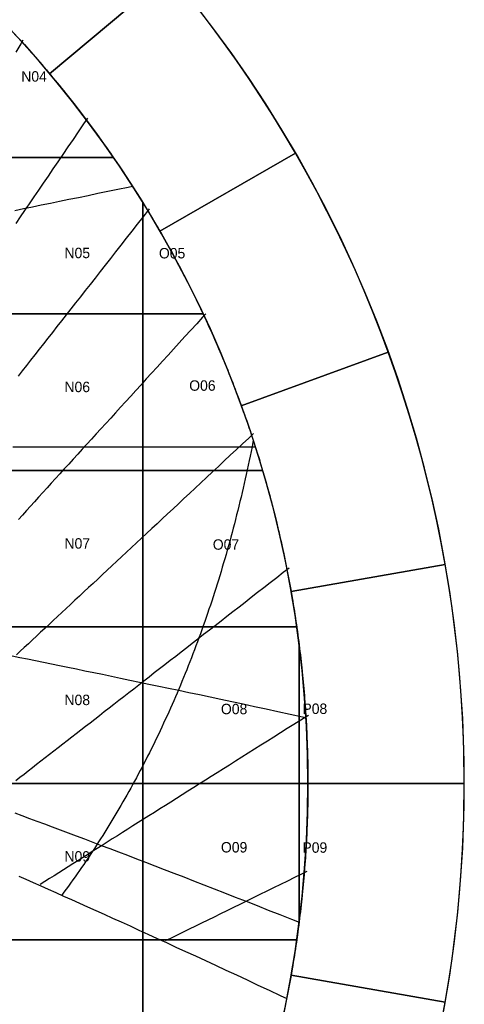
# Model space of a CAD drawing. Header units: millimetres. Extents: x -7250 to 7250, y -7250 to 7250.
# Tile 14 of 15: x 4692 to 7250, y -1271 to 4392. Entities that reach past the tile are written whole.
import ezdxf

# ---------------------------------------------------------------- set-up
doc = ezdxf.new("R2010")
doc.units = ezdxf.units.MM
for name, color, linetype in [('ASR2', 4, 'Continuous'), ('CUT', 1, 'Continuous'), ('DECL', 30, 'Continuous'), ('HOUR', 7, 'Continuous'), ('HOUR15', 9, 'Continuous'), ('HOUR30', 8, 'Continuous'), ('ID', 3, 'Continuous')]:
    doc.layers.add(name, color=color, linetype=linetype)

msp = doc.modelspace()

# ---------------------------------------------------------------- linework, layer by layer
at = {"layer": 'ASR2'}
msp.add_lwpolyline([(6035.9, 1972.5), (6034, 1962.8), (6028.7, 1935.9), (6023.3, 1909.2), (6017.9, 1882.5), (6012.4, 1856), (6006.8, 1829.5), (6001.1, 1803.1), (5995.4, 1776.7), (5989.6, 1750.5), (5983.7, 1724.3), (5977.7, 1698.2), (5971.7, 1672.2), (5965.6, 1646.3), (5959.4, 1620.5), (5953.1, 1594.8), (5946.8, 1569.1), (5940.4, 1543.5), (5933.9, 1518), (5927.4, 1492.6), (5920.7, 1467.2), (5914, 1442), (5907.3, 1416.8), (5900.4, 1391.7), (5893.5, 1366.7), (5886.5, 1341.8), (5879.4, 1316.9), (5872.3, 1292.1), (5865.1, 1267.4), (5857.8, 1242.8), (5850.5, 1218.3), (5843.1, 1193.8), (5835.6, 1169.5), (5828, 1145.2), (5820.4, 1121), (5812.7, 1096.8), (5804.9, 1072.8), (5797, 1048.8), (5789.1, 1024.9), (5781.2, 1001.1), (5773.1, 977.4), (5765, 953.7), (5756.8, 930.2), (5748.5, 906.7), (5740.2, 883.3), (5731.8, 859.9), (5723.3, 836.7), (5714.8, 813.5), (5706.2, 790.4), (5697.5, 767.4), (5688.8, 744.5), (5680, 721.6), (5671.1, 698.9), (5662.2, 676.2), (5653.1, 653.6), (5644.1, 631), (5634.9, 608.6), (5625.7, 586.2), (5616.5, 563.9), (5607.1, 541.7), (5597.7, 519.6), (5588.2, 497.5), (5578.7, 475.5), (5569.1, 453.6), (5559.4, 431.8), (5549.7, 410.1), (5539.9, 388.4), (5530, 366.9), (5520.1, 345.4), (5510.1, 324), (5500.1, 302.6), (5490, 281.4), (5479.8, 260.2), (5469.6, 239.1), (5459.2, 218.1), (5448.9, 197.2), (5438.5, 176.3), (5428, 155.6), (5417.4, 134.9), (5406.8, 114.3), (5396.1, 93.7), (5385.4, 73.3), (5374.6, 52.9), (5363.7, 32.6), (5352.8, 12.4), (5341.8, -7.7), (5330.8, -27.7), (5319.7, -47.7), (5308.5, -67.6), (5297.3, -87.4), (5286, -107.1), (5274.7, -126.7), (5263.3, -146.3), (5251.8, -165.7), (5240.3, -185.1), (5228.8, -204.4), (5217.1, -223.7), (5205.4, -242.8), (5193.7, -261.9), (5181.9, -280.8), (5170, -299.7), (5158.1, -318.6), (5146.1, -337.3), (5134.1, -355.9), (5122, -374.5), (5109.9, -393), (5097.7, -411.4), (5085.4, -429.7), (5073.1, -447.9), (5060.8, -466.1), (5048.4, -484.2), (5035.9, -502.1), (5023.4, -520), (5010.8, -537.9), (4998.2, -555.6), (4985.5, -573.2), (4972.7, -590.8), (4960, -608.3), (4947.1, -625.7), (4934.2, -643)], dxfattribs=at)
at = {"layer": 'CUT'}
for points in [[(4081.7, 4864.4), (4166, 4792.4), (4249, 4719), (4330.7, 4644.1), (4411.1, 4567.8), (4490.1, 4490.1), (4567.8, 4411.1), (4644.1, 4330.7), (4719, 4249), (4792.4, 4166), (4864.4, 4081.7), (5553.8, 4660.2), (5471.6, 4756.4), (5387.8, 4851.2), (5302.3, 4944.5), (5215.2, 5036.3), (5126.5, 5126.5), (5036.3, 5215.2), (4944.5, 5302.3), (4851.2, 5387.8), (4756.4, 5471.6), (4660.2, 5553.8), (4081.7, 4864.4)], [(4864.4, 4081.7), (4934.9, 3996.2), (5003.9, 3909.5), (5071.3, 3821.5), (5137.3, 3732.4), (5201.6, 3642.2), (5264.4, 3550.9), (5325.6, 3458.5), (5385.1, 3365), (5443, 3270.5), (5499.3, 3175), (6278.7, 3625), (6214.5, 3734), (6148.3, 3841.9), (6080.4, 3948.6), (6010.5, 4054.1), (5938.9, 4158.4), (5865.4, 4261.4), (5790.1, 4363.2), (5713.1, 4463.5), (5634.3, 4562.6), (5553.8, 4660.2), (4864.4, 4081.7)], [(5499.3, 3175), (5553.8, 3078.5), (5606.7, 2981.1), (5657.9, 2882.8), (5707.3, 2783.7), (5755.1, 2683.6), (5801, 2582.8), (5845.2, 2481.1), (5887.6, 2378.8), (5928.2, 2275.6), (5967, 2171.8), (6812.8, 2479.6), (6768.5, 2598.2), (6722.1, 2715.9), (6673.7, 2832.8), (6623.2, 2948.8), (6570.7, 3064), (6516.3, 3178.2), (6459.8, 3291.4), (6401.4, 3403.7), (6341, 3514.9), (6278.7, 3625), (5499.3, 3175)], [(4500, 2700), (4500, 3600), (5230.9, 3600), (5236.1, 3592.4), (5247.1, 3576.3), (5258.1, 3560.2), (5269, 3544.1), (5279.8, 3527.9), (5290.6, 3511.7), (5301.4, 3495.4), (5312.1, 3479.1), (5322.7, 3462.8), (5333.3, 3446.5), (5343.9, 3430.1), (5354.4, 3413.7), (5364.8, 3397.2), (5375.2, 3380.8), (5385.6, 3364.3), (5395.9, 3347.7), (5400, 3341), (5400, 2700), (4500, 2700)], [(5400, 3341), (5406.1, 3331.1), (5416.3, 3314.5), (5426.4, 3297.9), (5436.5, 3281.2), (5446.6, 3264.6), (5456.6, 3247.8), (5466.5, 3231.1), (5476.4, 3214.3), (5486.2, 3197.5), (5496, 3180.6), (5505.7, 3163.7), (5515.4, 3146.8), (5525.1, 3129.9), (5534.6, 3112.9), (5544.2, 3095.9), (5553.6, 3078.9), (5563, 3061.9), (5572.4, 3044.8), (5581.7, 3027.7), (5591, 3010.5), (5600.2, 2993.4), (5609.4, 2976.2), (5618.5, 2959), (5627.5, 2941.7), (5636.5, 2924.4), (5645.5, 2907.1), (5654.3, 2889.8), (5663.2, 2872.4), (5672, 2855), (5680.7, 2837.6), (5689.4, 2820.2), (5698, 2802.7), (5706.6, 2785.2), (5715.1, 2767.7), (5723.6, 2750.1), (5732, 2732.6), (5740.3, 2715), (5747.4, 2700), (5400, 2700), (5400, 3341)], [(4500, 2700), (5400, 2700), (5400, 1800), (4500, 1800), (4500, 2700)], [(5400, 2700), (5747.4, 2700), (5748.6, 2697.4), (5756.9, 2679.7), (5765.1, 2662), (5773.2, 2644.3), (5781.3, 2626.6), (5789.3, 2608.9), (5797.3, 2591.1), (5805.2, 2573.3), (5813.1, 2555.5), (5820.9, 2537.6), (5828.7, 2519.7), (5836.4, 2501.8), (5844, 2483.9), (5851.6, 2466), (5859.2, 2448), (5866.6, 2430), (5874.1, 2412), (5881.4, 2394), (5888.8, 2375.9), (5896, 2357.9), (5903.2, 2339.8), (5910.4, 2321.6), (5917.5, 2303.5), (5924.5, 2285.3), (5931.5, 2267.1), (5938.4, 2248.9), (5945.3, 2230.7), (5952.1, 2212.5), (5958.9, 2194.2), (5965.6, 2175.9), (5972.2, 2157.6), (5978.8, 2139.3), (5985.3, 2120.9), (5991.8, 2102.5), (5998.2, 2084.1), (6004.6, 2065.7), (6010.9, 2047.3), (6017.2, 2028.8), (6023.4, 2010.4), (6029.5, 1991.9), (6035.6, 1973.4), (6041.6, 1954.8), (6047.6, 1936.3), (6053.5, 1917.7), (6059.3, 1899.2), (6065.1, 1880.6), (6070.9, 1861.9), (6076.6, 1843.3), (6082.2, 1824.7), (6087.8, 1806), (6089.5, 1800), (5400, 1800), (5400, 2700)], [(5967, 2171.8), (6004, 2067.4), (6039.2, 1962.3), (6072.5, 1856.6), (6104, 1750.3), (6133.6, 1643.5), (6161.4, 1536.2), (6187.2, 1428.4), (6211.2, 1320.2), (6233.3, 1211.6), (6253.5, 1102.7), (7139.9, 1258.9), (7116.8, 1383.4), (7091.6, 1507.4), (7064.2, 1630.9), (7034.6, 1753.9), (7003, 1876.4), (6969.1, 1998.4), (6933.2, 2119.7), (6895.2, 2240.4), (6855, 2360.4), (6812.8, 2479.6), (5967, 2171.8)], [(4500, 1800), (5400, 1800), (5400, 900), (4500, 900), (4500, 1800)], [(5400, 1800), (6089.5, 1800), (6093.3, 1787.3), (6098.7, 1768.6), (6104.1, 1749.9), (6109.5, 1731.1), (6114.8, 1712.4), (6120, 1693.6), (6125.1, 1674.8), (6130.3, 1656), (6135.3, 1637.2), (6140.3, 1618.4), (6145.2, 1599.6), (6150.1, 1580.7), (6154.9, 1561.8), (6159.7, 1542.9), (6164.4, 1524), (6169, 1505.1), (6173.6, 1486.2), (6178.2, 1467.2), (6182.6, 1448.3), (6187.1, 1429.3), (6191.4, 1410.3), (6195.7, 1391.3), (6199.9, 1372.3), (6204.1, 1353.3), (6208.3, 1334.2), (6212.3, 1315.2), (6216.3, 1296.1), (6220.3, 1277), (6224.2, 1257.9), (6228, 1238.8), (6231.8, 1219.7), (6235.5, 1200.6), (6239.1, 1181.5), (6242.7, 1162.3), (6246.3, 1143.1), (6249.7, 1124), (6253.2, 1104.8), (6256.5, 1085.6), (6259.8, 1066.4), (6263.1, 1047.2), (6266.2, 1028), (6269.4, 1008.7), (6272.4, 989.5), (6275.4, 970.3), (6278.4, 951), (6281.3, 931.7), (6284.1, 912.5), (6285.9, 900), (5400, 900), (5400, 1800)], [(6253.5, 1102.7), (6271.8, 993.4), (6288.2, 883.7), (6302.7, 773.9), (6315.2, 663.8), (6325.8, 553.4), (6334.5, 443), (6341.3, 332.3), (6346.1, 221.6), (6349, 110.8), (6350, 0), (7250, 0), (7248.9, 126.5), (7245.6, 253), (7240.1, 379.4), (7232.3, 505.7), (7222.4, 631.9), (7210.3, 757.8), (7196, 883.6), (7179.4, 1009), (7160.7, 1134.1), (7139.9, 1258.9), (6253.5, 1102.7)], [(4500, 900), (5400, 900), (5400, 0), (4500, 0), (4500, 900)], [(5400, 0), (5400, 900), (6285.9, 900), (6286.9, 893.2), (6289.6, 873.9), (6292.2, 854.6), (6294.8, 835.3), (6297.4, 816), (6299.8, 796.6), (6300, 795.3), (6300, 0), (5400, 0)], [(6300, 795.3), (6302.2, 777.3), (6304.6, 758), (6306.9, 738.6), (6309.1, 719.3), (6311.3, 699.9), (6313.4, 680.5), (6315.5, 661.2), (6317.5, 641.8), (6319.4, 622.4), (6321.3, 603), (6323.1, 583.6), (6324.9, 564.2), (6326.6, 544.8), (6328.2, 525.4), (6329.8, 506), (6331.3, 486.6), (6332.8, 467.1), (6334.2, 447.7), (6335.5, 428.3), (6336.8, 408.8), (6338.1, 389.4), (6339.2, 369.9), (6340.3, 350.5), (6341.4, 331), (6342.4, 311.6), (6343.3, 292.1), (6344.1, 272.7), (6345, 253.2), (6345.7, 233.7), (6346.4, 214.3), (6347, 194.8), (6347.6, 175.3), (6348.1, 155.8), (6348.5, 136.4), (6348.9, 116.9), (6349.3, 97.4), (6349.5, 77.9), (6349.7, 58.4), (6349.9, 39), (6350, 19.5), (6350, 0), (6300, 0), (6300, 795.3)], [(4500, 0), (5400, 0), (5400, -900), (4500, -900), (4500, 0)], [(5400, 0), (6300, 0), (6300, -795.3), (6299.8, -796.6), (6297.4, -816), (6294.8, -835.3), (6292.2, -854.6), (6289.6, -873.9), (6286.9, -893.2), (6285.9, -900), (5400, -900), (5400, 0)], [(6350, 0), (6349, -110.8), (6346.1, -221.6), (6341.3, -332.3), (6334.5, -443), (6325.8, -553.4), (6315.2, -663.8), (6302.7, -773.9), (6288.2, -883.7), (6271.8, -993.4), (6253.5, -1102.7), (7139.9, -1258.9), (7160.7, -1134.1), (7179.4, -1009), (7196, -883.6), (7210.3, -757.8), (7222.4, -631.9), (7232.3, -505.7), (7240.1, -379.4), (7245.6, -253), (7248.9, -126.5), (7250, 0), (6350, 0)], [(6350, 0), (6350, -19.5), (6349.9, -39), (6349.7, -58.4), (6349.5, -77.9), (6349.3, -97.4), (6348.9, -116.9), (6348.5, -136.4), (6348.1, -155.8), (6347.6, -175.3), (6347, -194.8), (6346.4, -214.3), (6345.7, -233.7), (6345, -253.2), (6344.1, -272.7), (6343.3, -292.1), (6342.4, -311.6), (6341.4, -331), (6340.3, -350.5), (6339.2, -369.9), (6338.1, -389.4), (6336.8, -408.8), (6335.5, -428.3), (6334.2, -447.7), (6332.8, -467.1), (6331.3, -486.6), (6329.8, -506), (6328.2, -525.4), (6326.6, -544.8), (6324.9, -564.2), (6323.1, -583.6), (6321.3, -603), (6319.4, -622.4), (6317.5, -641.8), (6315.5, -661.2), (6313.4, -680.5), (6311.3, -699.9), (6309.1, -719.3), (6306.9, -738.6), (6304.6, -758), (6302.2, -777.3), (6300, -795.3), (6300, 0), (6350, 0)], [(4500, -900), (5400, -900), (5400, -1800), (4500, -1800), (4500, -900)], [(6253.5, -1102.7), (6233.3, -1211.6), (6211.2, -1320.2), (6187.2, -1428.4), (6161.4, -1536.2), (6133.6, -1643.5), (6104, -1750.3), (6072.5, -1856.6), (6039.2, -1962.3), (6004, -2067.4), (5967, -2171.8), (6812.8, -2479.6), (6855, -2360.4), (6895.2, -2240.4), (6933.2, -2119.7), (6969.1, -1998.4), (7003, -1876.4), (7034.6, -1753.9), (7064.2, -1630.9), (7091.6, -1507.4), (7116.8, -1383.4), (7139.9, -1258.9), (6253.5, -1102.7)]]:
    msp.add_lwpolyline(points, close=True, dxfattribs=at)
for points in [[(4691.9, 4278.8), (4705, 4264.4), (4718.1, 4249.9), (4731.1, 4235.4), (4744.1, 4220.9), (4757, 4206.3), (4769.9, 4191.7), (4782.7, 4177.1), (4795.5, 4162.4), (4808.3, 4147.6), (4821, 4132.9), (4833.6, 4118.1), (4846.2, 4103.2), (4858.8, 4088.3), (4871.3, 4073.4), (4883.8, 4058.4), (4896.2, 4043.4), (4908.6, 4028.4), (4921, 4013.3), (4933.2, 3998.2), (4945.5, 3983), (4957.7, 3967.9), (4969.8, 3952.6), (4981.9, 3937.4), (4994, 3922.1), (5006, 3906.7), (5018, 3891.3), (5029.9, 3875.9), (5041.7, 3860.5), (5053.6, 3845), (5065.3, 3829.5), (5077.1, 3813.9), (5088.7, 3798.3), (5100.4, 3782.7), (5111.9, 3767), (5123.5, 3751.3), (5135, 3735.6), (5146.4, 3719.8), (5157.8, 3704), (5169.1, 3688.2), (5180.4, 3672.3), (5191.7, 3656.4), (5202.9, 3640.4), (5214, 3624.5), (5225.1, 3608.4), (5230.9, 3600), (4500, 3600)], [(5400, -1800), (5400, -900), (5400, -900), (6285.9, -900), (6284.1, -912.5), (6281.3, -931.7), (6278.4, -951), (6275.4, -970.3), (6272.4, -989.5), (6269.4, -1008.7), (6266.2, -1028), (6263.1, -1047.2), (6259.8, -1066.4), (6256.5, -1085.6), (6253.2, -1104.8), (6249.7, -1124), (6246.3, -1143.1), (6242.7, -1162.3), (6239.1, -1181.5), (6235.5, -1200.6), (6231.8, -1219.7), (6228, -1238.8), (6224.2, -1257.9), (6220.3, -1277)]]:
    msp.add_lwpolyline(points, dxfattribs=at)
for radius in [7250, 6350]:
    msp.add_circle((0, 0), radius, dxfattribs=at)
at = {"layer": 'DECL'}
for points in [[(4665.2, 3295.7), (4714.9, 3305.8), (4765.4, 3316.1), (4816.7, 3326.5), (4868.7, 3337.2), (4921.6, 3348), (4975.4, 3359.1), (5030, 3370.3), (5085.5, 3381.8), (5141.9, 3393.5), (5199.3, 3405.4), (5257.7, 3417.5), (5317, 3429.9), (5340.8, 3434.9)], [(4653.8, 1935.9), (4700.3, 1935.9), (4747.5, 1935.9), (4795.4, 1935.9), (4844.1, 1935.9), (4893.4, 1935.9), (4943.6, 1935.9), (4994.5, 1935.9), (5046.3, 1935.9), (5098.9, 1935.9), (5152.3, 1935.9), (5206.6, 1935.9), (5261.8, 1935.9), (5317.9, 1935.9), (5375, 1935.9), (5433.1, 1935.9), (5492.1, 1935.9), (5552.2, 1935.9), (5613.3, 1935.9), (5675.5, 1935.9), (5738.9, 1935.9), (5803.4, 1935.9), (5869.1, 1935.9), (5936, 1935.9), (6004.2, 1935.9), (6047.7, 1935.9)], [(4649.5, 733.6), (4693.3, 724.8), (4737.8, 715.7), (4782.9, 706.6), (4828.6, 697.2), (4875, 687.7), (4922.2, 678.1), (4970, 668.2), (5018.6, 658.2), (5067.9, 648), (5118, 637.7), (5168.9, 627.1), (5220.5, 616.4), (5273.1, 605.4), (5326.5, 594.3), (5380.7, 582.9), (5435.9, 571.4), (5492, 559.6), (5549, 547.6), (5607, 535.3), (5666, 522.9), (5726.1, 510.1), (5787.2, 497.2), (5849.4, 483.9), (5912.8, 470.4), (5977.3, 456.6), (6043, 442.6), (6109.9, 428.2), (6178.1, 413.6), (6247.6, 398.6), (6318.4, 383.4), (6338.7, 379)], [(4663.5, -169.7), (4705.5, -185.3), (4748.2, -201.2), (4791.4, -217.3), (4835.3, -233.7), (4879.8, -250.3), (4925, -267.3), (4970.8, -284.5), (5017.3, -302.1), (5064.5, -319.9), (5112.4, -338), (5161.1, -356.5), (5210.5, -375.3), (5260.7, -394.4), (5311.7, -413.9), (5363.5, -433.8), (5416.2, -454), (5469.7, -474.5), (5524.1, -495.5), (5579.4, -516.8), (5635.6, -538.6), (5692.8, -560.8), (5751, -583.4), (5810.2, -606.4), (5870.5, -629.9), (5931.8, -653.9), (5994.2, -678.3), (6057.7, -703.2), (6122.5, -728.7), (6188.4, -754.6), (6255.5, -781.1), (6299.6, -798.5)], [(4686.7, -533), (4728.3, -551.4), (4770.4, -570.1), (4813.2, -589), (4856.5, -608.3), (4900.5, -627.9), (4945.1, -647.9), (4990.4, -668.1), (5036.3, -688.8), (5082.9, -709.7), (5130.3, -731.1), (5178.3, -752.8), (5227.1, -774.9), (5276.7, -797.4), (5327, -820.3), (5378.2, -843.6), (5430.1, -867.4), (5482.9, -891.6), (5536.6, -916.2), (5591.2, -941.3), (5646.6, -966.8), (5703, -992.9), (5760.4, -1019.4), (5818.8, -1046.4), (5878.1, -1074), (5938.6, -1102.1), (6000.1, -1130.8), (6062.7, -1160.1), (6126.5, -1189.9), (6191.4, -1220.3), (6228.2, -1237.6)]]:
    msp.add_lwpolyline(points, dxfattribs=at)
at = {"layer": 'HOUR'}
for points in [[(5762.2, 2700.5), (5744.7, 2681.2), (5710.4, 2643.6), (5676.6, 2606.5), (5643.2, 2569.9), (5610.2, 2533.7), (5577.7, 2498), (5545.5, 2462.7), (5513.7, 2427.8), (5482.3, 2393.4), (5451.3, 2359.3), (5420.7, 2325.7), (5390.4, 2292.5), (5360.4, 2259.6), (5330.8, 2227.1), (5301.6, 2195), (5272.6, 2163.2), (5244, 2131.9), (5215.7, 2100.8), (5187.7, 2070.1), (5160, 2039.7), (5132.7, 2009.7), (5105.6, 1979.9), (5078.8, 1950.5), (5052.2, 1921.4), (5026, 1892.6), (5000, 1864.1), (4974.3, 1835.9), (4948.9, 1808), (4923.7, 1780.3), (4898.7, 1753), (4874, 1725.9), (4849.6, 1699), (4825.4, 1672.5), (4801.4, 1646.1), (4777.6, 1620.1), (4754.1, 1594.2), (4730.8, 1568.7), (4707.7, 1543.3), (4684.8, 1518.2)], [(6344.7, -507.5), (6314.3, -522.3), (6273.3, -542.4), (6232.7, -562.3), (6192.4, -582), (6152.6, -601.5), (6113.2, -620.8), (6074.1, -639.9), (6035.4, -658.9), (5997.1, -677.6), (5959.2, -696.2), (5921.6, -714.6), (5884.4, -732.8), (5847.5, -750.9), (5811, -768.7), (5774.7, -786.5), (5738.8, -804), (5703.3, -821.5), (5668, -838.7), (5633.1, -855.8), (5598.4, -872.8), (5564.1, -889.6), (5530, -906.3)]]:
    msp.add_lwpolyline(points, dxfattribs=at)
at = {"layer": 'HOUR15'}
for points in [[(4710.7, 4274.6), (4698.1, 4253.4), (4669.4, 4205.2)], [(5437.8, 3303.8), (5433.2, 3297.9), (5400.6, 3256.4), (5368.5, 3215.4), (5336.7, 3175), (5305.5, 3135.1), (5274.6, 3095.8), (5244.1, 3057), (5214, 3018.6), (5184.3, 2980.8), (5155, 2943.4), (5126, 2906.5), (5097.4, 2870.1), (5069.2, 2834.1), (5041.3, 2798.5), (5013.7, 2763.4), (4986.5, 2728.7), (4959.5, 2694.4), (4932.9, 2660.5), (4906.7, 2627), (4880.7, 2593.9), (4855, 2561.1), (4829.6, 2528.8), (4804.5, 2496.8), (4779.6, 2465.1), (4755.1, 2433.8), (4730.8, 2402.9), (4706.7, 2372.2), (4683, 2341.9)], [(6038, 2011.6), (6010.6, 1986.1), (5974.6, 1952.6), (5939.1, 1919.4), (5904, 1886.7), (5869.3, 1854.4), (5835.1, 1822.4), (5801.2, 1790.8), (5767.7, 1759.5), (5734.6, 1728.6), (5701.8, 1698.1), (5669.4, 1667.9), (5637.4, 1638), (5605.7, 1608.5), (5574.4, 1579.3), (5543.4, 1550.3), (5512.7, 1521.7), (5482.4, 1493.4), (5452.4, 1465.4), (5422.6, 1437.7), (5393.2, 1410.3), (5364.1, 1383.1), (5335.3, 1356.2), (5306.7, 1329.6), (5278.5, 1303.3), (5250.5, 1277.2), (5222.8, 1251.3), (5195.4, 1225.7), (5168.2, 1200.4), (5141.3, 1175.3), (5114.6, 1150.4), (5088.2, 1125.8), (5062, 1101.4), (5036.1, 1077.2), (5010.4, 1053.2), (4984.9, 1029.4), (4959.7, 1005.9), (4934.7, 982.6), (4909.9, 959.4), (4885.3, 936.5), (4860.9, 913.8), (4836.8, 891.2), (4812.8, 868.9), (4789, 846.7), (4765.5, 824.8), (4742.1, 803), (4718.9, 781.4), (4695.9, 759.9), (4673.1, 738.6)], [(6352.9, 391.4), (6348.9, 388.9), (6309.2, 363.8), (6270, 339.1), (6231.1, 314.6), (6192.7, 290.3), (6154.6, 266.3), (6117, 242.6), (6079.7, 219.1), (6042.8, 195.8), (6006.3, 172.8), (5970.1, 150), (5934.3, 127.4), (5898.9, 105), (5863.8, 82.9), (5829, 60.9), (5794.6, 39.2), (5760.5, 17.7), (5726.7, -3.6), (5693.2, -24.7), (5660, -45.6), (5627.2, -66.4), (5594.6, -86.9), (5562.3, -107.3), (5530.3, -127.4), (5498.6, -147.4), (5467.2, -167.3), (5436, -186.9), (5405.1, -206.4), (5374.5, -225.7), (5344.1, -244.9), (5314, -263.9), (5284.1, -282.7), (5254.5, -301.4), (5225.1, -319.9), (5196, -338.3), (5167.1, -356.6), (5138.4, -374.6), (5109.9, -392.6), (5081.7, -410.4), (5053.7, -428.1), (5025.9, -445.6), (4998.3, -463), (4970.9, -480.3), (4943.7, -497.4), (4916.7, -514.4), (4889.9, -531.3), (4863.4, -548.1), (4837, -564.8), (4810.8, -581.3)]]:
    msp.add_lwpolyline(points, dxfattribs=at)
at = {"layer": 'HOUR30'}
for points in [[(5082.9, 3826.1), (5060, 3792.6), (5029.5, 3747.9), (4999.5, 3703.9), (4969.9, 3660.5), (4940.7, 3617.7), (4911.9, 3575.5), (4883.5, 3533.8), (4855.5, 3492.7), (4827.9, 3452.2), (4800.6, 3412.2), (4773.7, 3372.8), (4747.2, 3333.8), (4720.9, 3295.3), (4695, 3257.4), (4669.5, 3219.9)], [(6243, 1238.5), (6208.9, 1212), (6171.3, 1182.7), (6134, 1153.7), (6097.2, 1125.1), (6060.8, 1096.8), (6024.8, 1068.8), (5989.2, 1041.1), (5954, 1013.7), (5919.1, 986.6), (5884.6, 959.7), (5850.5, 933.2), (5816.7, 906.9), (5783.3, 880.9), (5750.2, 855.2), (5717.5, 829.7), (5685.1, 804.5), (5653, 779.5), (5621.2, 754.8), (5589.7, 730.3), (5558.5, 706.1), (5527.7, 682), (5497.1, 658.3), (5466.8, 634.7), (5436.8, 611.4), (5407, 588.2), (5377.6, 565.3), (5348.4, 542.6), (5319.5, 520.1), (5290.8, 497.8), (5262.4, 475.7), (5234.2, 453.8), (5206.3, 432.1), (5178.6, 410.5), (5151.2, 389.2), (5124, 368), (5097, 347), (5070.2, 326.2), (5043.7, 305.6), (5017.4, 285.1), (4991.3, 264.8), (4965.4, 244.7), (4939.7, 224.7), (4914.2, 204.9), (4888.9, 185.2), (4863.8, 165.7), (4838.9, 146.3), (4814.2, 127.1), (4789.7, 108), (4765.4, 89.1), (4741.2, 70.3), (4717.2, 51.6), (4693.4, 33.1), (4669.8, 14.8)]]:
    msp.add_lwpolyline(points, dxfattribs=at)

# ---------------------------------------------------------------- texts
at = {"layer": 'ID'}
for s, p in [('N04', (4701.2, 4035.9)), ('N05', (4950, 3020.5)), ('O05', (5493.2, 3019.1)), ('N06', (4950, 2250)), ('O06', (5667.5, 2258)), ('N07', (4950, 1350)), ('O07', (5803.1, 1343.7)), ('N08', (4950, 450)), ('O08', (5850, 397.6)), ('P08', (6318.7, 399.1)), ('O09', (5850, -397.6)), ('P09', (6318.7, -399.1)), ('N09', (4950, -450))]:
    msp.add_text(s, height=60, dxfattribs=at).set_placement(p)

doc.saveas('drawing.dxf')
